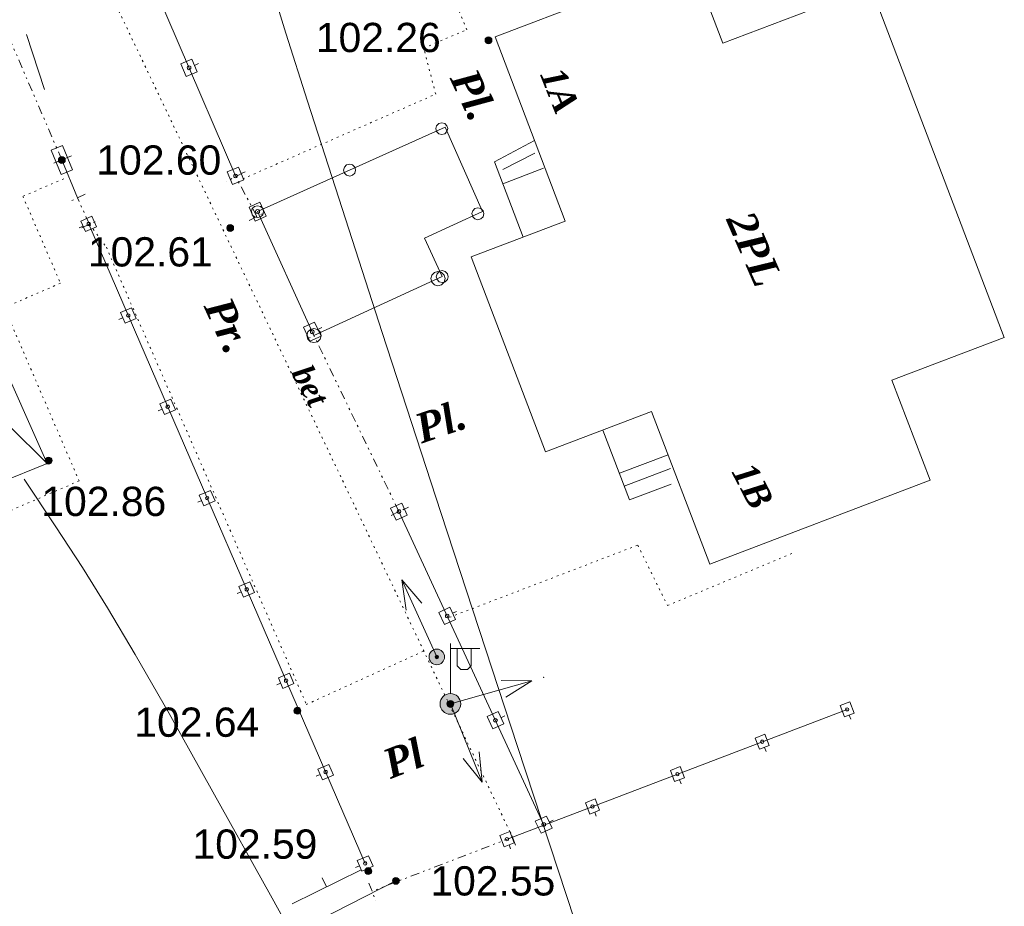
# Model space of a CAD drawing. Header units: millimetres. Extents: x 9396 to 25236, y 15106 to 31102.
# Tile 88 of 256: x 11977 to 12034, y 15708 to 15759. Entities that reach past the tile are written whole.
import ezdxf
from ezdxf.enums import TextEntityAlignment as Align

# ---------------------------------------------------------------- set-up
doc = ezdxf.new("R2010")
doc.units = ezdxf.units.MM
for name, pattern in [('DIVIDE', [1.25, 0.5, -0.25, 0, -0.25, 0, -0.25]), ('DOT', [0.25, 0, -0.25]), ('HIDDEN', [0.375, 0.25, -0.125])]:
    doc.linetypes.add(name, pattern=pattern)
for name, color, linetype, lineweight, true_color in [('1001010', 7, 'Continuous', 9, 0x000000), ('10010110', 7, 'Continuous', 20, 0xa25100), ('1060000', 7, 'Continuous', 9, 0x000000), ('1070000', 7, 'DOT', 9, 0x000000), ('2030003', 7, 'Continuous', 9, 0x000000), ('2030012', 7, 'Continuous', 9, 0x000000), ('21100200', 7, 'HIDDEN', 0, 0x800080), ('3000105', 7, 'DIVIDE', 9, 0x000000), ('3000113', 7, 'Continuous', 9, 0x000000), ('3000130', 7, 'Continuous', 9, 0x000000), ('3000140', 7, 'Continuous', 9, 0x000000), ('3000220', 7, 'Continuous', 9, 0x000000), ('5010210', 7, 'Continuous', 20, 0x008000), ('6011210', 1, 'Continuous', 9, 0xff0000)]:
    doc.layers.add(name, color=color, linetype=linetype, lineweight=lineweight, true_color=true_color)
doc.styles.add('1', font='timesbi.ttf', dxfattribs={"height": 0.0012697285})
doc.styles.add('10', font='timesbi.ttf', dxfattribs={"height": 0.001481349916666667})
doc.styles.add('2', font='timesbi.ttf', dxfattribs={"height": 0.001692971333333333})
doc.styles.add('9', font='timesbi.ttf', dxfattribs={"height": 0.001692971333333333})
doc.styles.add('F2', font='arial.ttf', dxfattribs={"height": 0.001692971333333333})

# ---------------------------------------------------------------- blocks, each defined once
blk = doc.blocks.new('SYMBOL21100200')
at = {"true_color": 0x800080}
h = blk.add_hatch(color=216, dxfattribs=at)
edge = h.paths.add_edge_path()
edge.add_arc((0, 0), 0.1, 0, 360)
at = {"color": 216, "linetype": 'Continuous', "lineweight": 0, "true_color": 0x800080}
blk.add_circle((0, 0), 0.1, dxfattribs=at)
blk = doc.blocks.new('SYMBOL2030012')
at = {"true_color": 0xffffff}
h = blk.add_hatch(color=7, dxfattribs=at)
edge = h.paths.add_edge_path()
edge.add_arc((0, 0), 0.225, 0, 360)
at = {"true_color": 0x000000}
h = blk.add_hatch(color=18, dxfattribs=at)
edge = h.paths.add_edge_path()
edge.add_arc((0, 0), 0.05, 0, 360)
at = {"color": 18, "linetype": 'Continuous', "lineweight": 0, "true_color": 0x000000}
for radius in [0.225, 0.05]:
    blk.add_circle((0, 0), radius, dxfattribs=at)
blk = doc.blocks.new('SYMBOL2030003')
at = {"true_color": 0xffffff}
h = blk.add_hatch(color=7, dxfattribs=at)
edge = h.paths.add_edge_path()
edge.add_arc((0, 0), 0.3, 0, 360)
at = {"true_color": 0x000000}
h = blk.add_hatch(color=18, dxfattribs=at)
edge = h.paths.add_edge_path()
edge.add_arc((0, 0), 0.1, 0, 360)
at = {"color": 18, "linetype": 'Continuous', "lineweight": 0, "true_color": 0x000000, "flags": 128}
for points in [[(0, 0.3), (0, 1.75)], [(0, 1.6), (0.85, 1.6)], [(0.2, 1.6), (0.2, 1.1), (0.3, 1), (0.5, 1), (0.6, 1.1), (0.6, 1.6)]]:
    blk.add_lwpolyline(points, dxfattribs=at)
at = {"color": 18, "linetype": 'Continuous', "lineweight": 0, "true_color": 0x000000}
for radius in [0.3, 0.1]:
    blk.add_circle((0, 0), radius, dxfattribs=at)

msp = doc.modelspace()

# ---------------------------------------------------------------- linework, layer by layer
at = {"layer": '1001010', "color": 253}
for points in [[(12029.92964418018, 15732.56669912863, 151.7849687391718), (12017.17064409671, 15727.71060576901, 151.7849687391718), (12013.80860487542, 15736.54409712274, 151.7849687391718), (12007.65606221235, 15734.20243074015, 151.7849687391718), (12003.35859042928, 15745.49369694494, 151.7849687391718), (12008.79298313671, 15747.56203444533, 151.7849687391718), (12004.73706466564, 15758.21863848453, 151.7849687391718), (12016.14130336, 15762.55910775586, 151.7849687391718), (12017.93165071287, 15757.85511210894, 151.7849687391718), (12026.51006340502, 15761.12006803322, 151.7849687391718)], [(12026.51006340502, 15761.12006803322, 151.7849687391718), (12034.23226190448, 15740.83060405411, 151.7849687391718), (12027.72676055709, 15738.35460110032, 151.7849687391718), (12029.92964418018, 15732.56669912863, 151.7849687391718)]]:
    msp.add_polyline3d(points, dxfattribs=at)
at = {"layer": '10010110'}
for points in [[(12011.68831944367, 15699.97230275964, 148.2867149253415), (12006.0437192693, 15717.15257029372, 147.0632359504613), (12001.60343147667, 15730.70568202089, 145.9936210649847), (11998.20455659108, 15741.12160550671, 145.0057043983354), (11995.6841951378, 15748.89030831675, 144.0273200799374), (11993.87944764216, 15754.50175801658, 142.9863022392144), (11992.62741462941, 15758.44592217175, 141.8104850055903), (11991.76519662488, 15761.21276834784, 140.427702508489)], [(11996.08046936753, 15700.69878439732, 155.0669914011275), (11991.731044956, 15708.54708652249, 156.8787178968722), (11988.39587497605, 15714.54492444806, 157.9989846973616), (11985.85690472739, 15719.0663920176, 158.2618693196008), (11983.89607950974, 15722.48558307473, 157.5014492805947), (11982.29534462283, 15725.17659146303, 155.5518020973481), (11980.83664536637, 15727.51351102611, 152.2470052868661), (11979.3019270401, 15729.87043560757, 147.4211363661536), (11977.47313494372, 15732.62145905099, 140.9082728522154)]]:
    msp.add_polyline3d(points, dxfattribs=at)
at = {"layer": '1060000', "color": 253}
for p, q in [((12005.18783583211, 15750.55514215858, 148.5780955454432), (12007.04476942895, 15751.49167245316, 148.5780955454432)), ((12005.18525867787, 15749.72255413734, 142.8861033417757), (12007.54720080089, 15750.62151262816, 148.5780955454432)), ((11978.80090894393, 15733.53475747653, 115.9742105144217), (11976.57750555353, 15735.74170521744, 115.9742105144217)), ((12011.93903575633, 15732.96792366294, 145.7320994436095), (12014.75683748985, 15734.04038296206, 145.7320994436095)), ((12012.21925261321, 15732.23167610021, 145.7320994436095), (12014.90919853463, 15733.25547329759, 145.7320994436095))]:
    msp.add_line(p, q, dxfattribs=at)
for points in [[(12006.3599923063, 15746.63603471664, 148.5780955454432), (12004.70290280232, 15750.98990593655, 148.5780955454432), (12007.01727537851, 15752.22756571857, 148.5780955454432)], [(11976.01291984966, 15732.42735041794, 115.9742105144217), (11978.80090894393, 15733.53475747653, 115.9742105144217), (11972.86513828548, 15746.83205891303, 115.9742105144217), (11973.02847099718, 15744.1500423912, 115.9742105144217)], [(12010.98671135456, 15735.47008048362, 145.7320994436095), (12012.52405648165, 15731.43082811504, 145.7320994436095), (12014.93799114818, 15732.34957504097, 145.7320994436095)]]:
    msp.add_polyline3d(points, dxfattribs=at)
at = {"layer": '1070000', "color": 253}
msp.add_line((11993.80715890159, 15719.58936140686, 148.2699018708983), (12000.61223397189, 15722.68394419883, 109.0279172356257), dxfattribs=at)
for points in [[(12005.74586690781, 15711.91871856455, 109.0279172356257), (11981.25486741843, 15763.27633193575, 109.0279172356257), (11979.97481183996, 15773.98111667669, 109.0279172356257)], [(11990.1286932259, 15750.00482296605, 144.7548047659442), (12001.30032972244, 15754.90944386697, 144.7548047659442), (12000.6078899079, 15757.57875336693, 144.7548047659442), (12003.1109344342, 15758.64243509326, 144.7548047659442), (11999.25092830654, 15767.72576046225, 144.7548047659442)], [(11979.75950758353, 15750.01968227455, 132.6774012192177), (11977.39465829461, 15748.99767084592, 132.6774012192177), (11979.56871485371, 15743.9670851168, 132.6774012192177), (11976.31598333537, 15742.56135968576, 132.6774012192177), (11980.65078590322, 15732.530987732, 132.6774012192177), (11965.96796626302, 15726.18554764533, 132.6774012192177)], [(11981.25842942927, 15747.37901143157, 108.8978038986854), (11982.22690817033, 15746.0492068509, 108.8978038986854), (11993.87527863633, 15719.45312193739, 108.8978038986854)], [(12002.10716287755, 15724.63653409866, 145.4470137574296), (12013.00701047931, 15728.81100149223, 145.2434521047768), (12014.73089650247, 15725.31376796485, 145.2434521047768), (12022.14195974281, 15728.41791398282, 145.2434521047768)]]:
    msp.add_polyline3d(points, dxfattribs=at)
at = {"layer": '3000105', "color": 253}
for p, q in [((11979.64622098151, 15751.10539991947, 153.758489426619), (11976.47210098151, 15758.47399991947, 167.8687097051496)), ((11979.18701362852, 15750.90759039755, 160.8135995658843), (11980.19726980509, 15751.34277134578, 160.8135995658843)), ((11990.16186877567, 15750.37500629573, 162.6169042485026), (11989.18970206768, 15749.86032980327, 162.6169042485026)), ((11990.94613004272, 15747.82499145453, 164.0847616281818), (11989.71997481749, 15750.14106243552, 161.1490468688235)), ((11981.00404477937, 15749.11425137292, 152.7842021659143), (11980.00633491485, 15748.65102893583, 152.7842021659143)), ((11981.25842942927, 15747.37901143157, 144.7548047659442), (11980.5505402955, 15748.9036957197, 160.8135995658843)), ((11990.50423608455, 15747.59104759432, 162.6169042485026), (11991.47640279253, 15748.10572408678, 162.6169042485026)), ((11980.8049249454, 15747.16845577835, 152.7842021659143), (11981.80263480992, 15747.63167821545, 152.7842021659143)), ((11994.7008063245, 15741.16004216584, 156.1278529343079), (11993.7102392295, 15740.68173595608, 156.1278529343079)), ((11999.17152949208, 15730.75133084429, 151.1066589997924), (11994.25054855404, 15740.94263025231, 161.1490468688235)), ((11998.72127172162, 15730.53391893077, 156.1278529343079), (11999.71183881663, 15731.01222514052, 156.1278529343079)), ((12005.92588583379, 15711.4522497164, 143.4676551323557), (12005.52984419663, 15712.47848118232, 143.4676551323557)), ((12005.74586690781, 15711.91871856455, 117.2220079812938), (11997.61691760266, 15708.78160720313, 169.7133022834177)), ((11997.43689867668, 15709.24807605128, 143.4676551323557), (11997.83294031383, 15708.22184458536, 143.4676551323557))]:
    msp.add_line(p, q, dxfattribs=at)
at = {"layer": '3000113', "color": 253}
msp.add_line((11998.99222098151, 15709.38967991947, 159.2415657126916), (11980.87725835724, 15700.16825151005, 149.9677158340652), dxfattribs=at)
at = {"layer": '3000130', "color": 253}
for p, q in [((11987.56088953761, 15756.67672905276, 161.1490468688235), (11987.34088953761, 15756.57672905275, 161.1490468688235)), ((11980.20088953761, 15751.33672905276, 156.7174292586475), (11979.97088953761, 15751.23672905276, 156.7174292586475)), ((11979.64622098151, 15751.10539991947, 145.5661488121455), (11980.5505402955, 15748.9036957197, 167.8687097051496)), ((11990.26088953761, 15750.41672905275, 161.1490468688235), (11990.03088953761, 15750.31672905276, 161.1490468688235)), ((11990.98967421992, 15748.11726124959, 143.7775100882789), (11994.25054855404, 15740.94263025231, 161.1490468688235)), ((11991.54088953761, 15748.36672905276, 152.4632784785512), (11991.31088953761, 15748.26672905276, 152.4632784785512)), ((11980.65088953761, 15747.16672905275, 167.8687097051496), (11980.88088953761, 15747.26672905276, 167.8687097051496)), ((11997.21314563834, 15710.39319721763, 166.0241171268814), (11981.21074098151, 15747.38603991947, 169.7133022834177)), ((11982.94088953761, 15741.86672905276, 167.8687097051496), (11983.17088953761, 15741.96672905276, 167.8687097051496)), ((11994.70088953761, 15741.40672905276, 152.4632784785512), (11994.47088953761, 15741.29672905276, 152.4632784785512)), ((11985.23088953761, 15736.57672905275, 167.8687097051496), (11985.46088953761, 15736.67672905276, 167.8687097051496)), ((11987.52088953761, 15731.29672905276, 167.8687097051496), (11987.75088953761, 15731.39672905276, 167.8687097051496)), ((11999.17152949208, 15730.75133084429, 151.1066589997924), (12007.56857299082, 15712.61348876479, 152.4632784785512)), ((11999.72088953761, 15731.00672905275, 151.7849687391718), (11999.49088953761, 15730.89672905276, 151.7849687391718)), ((11989.80088953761, 15726.00672905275, 167.8687097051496), (11990.03088953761, 15726.10672905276, 167.8687097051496)), ((12002.51088953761, 15724.96672905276, 151.7849687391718), (12002.28088953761, 15724.86672905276, 151.7849687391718)), ((11992.09088953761, 15720.72672905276, 167.8687097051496), (11992.32088953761, 15720.82672905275, 167.8687097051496)), ((12025.12802476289, 15719.30671480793, 169.7133022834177), (12005.49001900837, 15711.82119571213, 169.7133022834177)), ((12005.30088953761, 15718.92672905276, 151.7849687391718), (12005.08088953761, 15718.82672905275, 151.7849687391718)), ((12025.34088953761, 15718.74672905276, 169.7133022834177), (12025.25088953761, 15718.97672905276, 169.7133022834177)), ((12020.43088953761, 15716.87672905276, 169.7133022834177), (12020.34088953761, 15717.10672905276, 169.7133022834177)), ((11994.38088953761, 15715.43672905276, 167.8687097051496), (11994.60088953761, 15715.53672905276, 167.8687097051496)), ((12015.51088953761, 15714.99672905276, 169.7133022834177), (12015.42088953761, 15715.23672905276, 169.7133022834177)), ((12010.60088953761, 15713.12672905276, 169.7133022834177), (12010.51088953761, 15713.35672905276, 169.7133022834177)), ((12008.10088953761, 15712.89672905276, 151.7849687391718), (12007.87088953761, 15712.78672905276, 151.7849687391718)), ((12005.64088953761, 15711.23672905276, 169.7133022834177), (12005.55088953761, 15711.46672905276, 169.7133022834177)), ((11996.66088953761, 15710.15672905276, 167.8687097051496), (11996.89088953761, 15710.25672905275, 167.8687097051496))]:
    msp.add_line(p, q, dxfattribs=at)
msp.add_polyline3d([(11985.95764762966, 15767.73712015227, 154.4293840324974), (11983.04424081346, 15765.6723619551, 158.3374621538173), (11989.71997481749, 15750.14106243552, 167.8687097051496)], dxfattribs=at)
for points in [[(11986.54088953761, 15756.66672905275, 161.1490468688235), (11986.85088953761, 15755.93672905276, 161.1490468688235), (11987.49088953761, 15756.20672905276, 161.1490468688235), (11987.18088953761, 15756.93672905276, 161.1490468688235), (11986.54088953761, 15756.66672905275, 161.1490468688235)], [(11987.01088953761, 15756.32672905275, 161.1490468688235), (11987.07088953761, 15756.34672905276, 161.1490468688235), (11987.11088953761, 15756.38672905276, 161.1490468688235), (11987.12088953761, 15756.43672905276, 161.1490468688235), (11987.11088953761, 15756.48672905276, 161.1490468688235), (11987.07088953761, 15756.52672905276, 161.1490468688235), (11987.01088953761, 15756.54672905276, 161.1490468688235), (11986.96088953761, 15756.52672905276, 161.1490468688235), (11986.92088953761, 15756.48672905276, 161.1490468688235), (11986.91088953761, 15756.43672905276, 161.1490468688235), (11986.92088953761, 15756.38672905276, 161.1490468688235), (11986.96088953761, 15756.34672905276, 161.1490468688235), (11987.01088953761, 15756.32672905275, 161.1490468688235)], [(11979.03088953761, 15751.67672905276, 156.7174292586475), (11979.61088953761, 15750.26672905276, 156.7174292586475), (11980.26088953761, 15750.52672905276, 156.7174292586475), (11979.68088953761, 15751.94672905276, 156.7174292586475), (11979.03088953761, 15751.67672905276, 156.7174292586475)], [(11979.65088953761, 15750.93672905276, 156.7174292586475), (11979.73088953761, 15750.95672905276, 156.7174292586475), (11979.79088953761, 15751.01672905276, 156.7174292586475), (11979.82088953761, 15751.10672905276, 156.7174292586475), (11979.79088953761, 15751.18672905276, 156.7174292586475), (11979.73088953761, 15751.25672905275, 156.7174292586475), (11979.65088953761, 15751.27672905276, 156.7174292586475), (11979.56088953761, 15751.25672905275, 156.7174292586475), (11979.50088953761, 15751.18672905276, 156.7174292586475), (11979.48088953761, 15751.10672905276, 156.7174292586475), (11979.50088953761, 15751.01672905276, 156.7174292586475), (11979.56088953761, 15750.95672905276, 156.7174292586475), (11979.65088953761, 15750.93672905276, 156.7174292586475)], [(11989.23088953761, 15750.40672905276, 161.1490468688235), (11989.54088953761, 15749.67672905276, 161.1490468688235), (11990.18088953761, 15749.94672905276, 161.1490468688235), (11989.87088953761, 15750.67672905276, 161.1490468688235), (11989.23088953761, 15750.40672905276, 161.1490468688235)], [(11989.70088953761, 15750.06672905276, 161.1490468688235), (11989.76088953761, 15750.08672905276, 161.1490468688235), (11989.80088953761, 15750.12672905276, 161.1490468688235), (11989.81088953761, 15750.17672905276, 161.1490468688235), (11989.80088953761, 15750.22672905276, 161.1490468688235), (11989.76088953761, 15750.26672905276, 161.1490468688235), (11989.70088953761, 15750.28672905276, 161.1490468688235), (11989.65088953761, 15750.26672905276, 161.1490468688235), (11989.61088953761, 15750.22672905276, 161.1490468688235), (11989.60088953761, 15750.17672905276, 161.1490468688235), (11989.61088953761, 15750.12672905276, 161.1490468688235), (11989.65088953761, 15750.08672905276, 161.1490468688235), (11989.70088953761, 15750.06672905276, 161.1490468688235)], [(11990.49088953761, 15748.37672905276, 152.4632784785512), (11990.85088953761, 15747.56672905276, 152.4632784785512), (11991.49088953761, 15747.85672905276, 152.4632784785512), (11991.12088953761, 15748.66672905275, 152.4632784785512), (11990.49088953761, 15748.37672905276, 152.4632784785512)], [(11981.66088953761, 15747.23672905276, 167.8687097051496), (11981.39088953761, 15747.84672905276, 167.8687097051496), (11980.75088953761, 15747.56672905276, 167.8687097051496), (11981.02088953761, 15746.95672905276, 167.8687097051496), (11981.66088953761, 15747.23672905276, 167.8687097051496)], [(11990.99088953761, 15748.00672905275, 152.4632784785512), (11991.05088953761, 15748.01672905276, 152.4632784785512), (11991.09088953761, 15748.05672905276, 152.4632784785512), (11991.10088953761, 15748.11672905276, 152.4632784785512), (11991.09088953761, 15748.17672905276, 152.4632784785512), (11991.05088953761, 15748.21672905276, 152.4632784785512), (11990.99088953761, 15748.23672905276, 152.4632784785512), (11990.93088953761, 15748.21672905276, 152.4632784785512), (11990.89088953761, 15748.17672905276, 152.4632784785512), (11990.87088953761, 15748.11672905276, 152.4632784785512), (11990.89088953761, 15748.05672905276, 152.4632784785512), (11990.93088953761, 15748.01672905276, 152.4632784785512), (11990.99088953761, 15748.00672905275, 152.4632784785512)], [(11981.20088953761, 15747.30672905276, 167.8687097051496), (11981.25088953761, 15747.31672905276, 167.8687097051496), (11981.29088953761, 15747.35672905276, 167.8687097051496), (11981.30088953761, 15747.39672905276, 167.8687097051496), (11981.29088953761, 15747.44672905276, 167.8687097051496), (11981.25088953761, 15747.48672905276, 167.8687097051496), (11981.20088953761, 15747.49672905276, 167.8687097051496), (11981.15088953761, 15747.48672905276, 167.8687097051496), (11981.12088953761, 15747.44672905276, 167.8687097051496), (11981.11088953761, 15747.39672905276, 167.8687097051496), (11981.12088953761, 15747.35672905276, 167.8687097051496), (11981.15088953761, 15747.31672905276, 167.8687097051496), (11981.20088953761, 15747.30672905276, 167.8687097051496)], [(11983.95088953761, 15741.93672905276, 167.8687097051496), (11983.68088953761, 15742.54672905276, 167.8687097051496), (11983.04088953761, 15742.27672905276, 167.8687097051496), (11983.31088953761, 15741.65672905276, 167.8687097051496), (11983.95088953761, 15741.93672905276, 167.8687097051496)], [(11983.49088953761, 15742.00672905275, 167.8687097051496), (11983.54088953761, 15742.01672905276, 167.8687097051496), (11983.58088953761, 15742.05672905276, 167.8687097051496), (11983.59088953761, 15742.10672905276, 167.8687097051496), (11983.58088953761, 15742.15672905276, 167.8687097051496), (11983.54088953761, 15742.18672905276, 167.8687097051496), (11983.49088953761, 15742.20672905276, 167.8687097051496), (11983.45088953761, 15742.18672905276, 167.8687097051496), (11983.41088953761, 15742.15672905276, 167.8687097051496), (11983.40088953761, 15742.10672905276, 167.8687097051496), (11983.41088953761, 15742.05672905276, 167.8687097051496), (11983.45088953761, 15742.01672905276, 167.8687097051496), (11983.49088953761, 15742.00672905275, 167.8687097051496)], [(11993.65088953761, 15741.41672905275, 152.4632784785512), (11994.02088953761, 15740.60672905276, 152.4632784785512), (11994.66088953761, 15740.89672905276, 152.4632784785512), (11994.29088953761, 15741.70672905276, 152.4632784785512), (11993.65088953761, 15741.41672905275, 152.4632784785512)], [(11994.15088953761, 15741.04672905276, 152.4632784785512), (11994.21088953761, 15741.05672905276, 152.4632784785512), (11994.25088953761, 15741.09672905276, 152.4632784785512), (11994.27088953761, 15741.15672905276, 152.4632784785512), (11994.25088953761, 15741.21672905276, 152.4632784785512), (11994.21088953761, 15741.25672905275, 152.4632784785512), (11994.15088953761, 15741.26672905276, 152.4632784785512), (11994.10088953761, 15741.25672905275, 152.4632784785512), (11994.05088953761, 15741.21672905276, 152.4632784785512), (11994.04088953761, 15741.15672905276, 152.4632784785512), (11994.05088953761, 15741.09672905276, 152.4632784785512), (11994.10088953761, 15741.05672905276, 152.4632784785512), (11994.15088953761, 15741.04672905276, 152.4632784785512)], [(11986.24088953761, 15736.64672905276, 167.8687097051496), (11985.97088953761, 15737.26672905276, 167.8687097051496), (11985.33088953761, 15736.98672905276, 167.8687097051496), (11985.59088953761, 15736.36672905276, 167.8687097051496), (11986.24088953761, 15736.64672905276, 167.8687097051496)], [(11985.78088953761, 15736.71672905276, 167.8687097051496), (11985.83088953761, 15736.73672905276, 167.8687097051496), (11985.87088953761, 15736.76672905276, 167.8687097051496), (11985.88088953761, 15736.81672905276, 167.8687097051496), (11985.87088953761, 15736.86672905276, 167.8687097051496), (11985.83088953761, 15736.90672905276, 167.8687097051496), (11985.78088953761, 15736.91672905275, 167.8687097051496), (11985.73088953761, 15736.90672905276, 167.8687097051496), (11985.70088953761, 15736.86672905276, 167.8687097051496), (11985.68088953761, 15736.81672905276, 167.8687097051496), (11985.70088953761, 15736.76672905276, 167.8687097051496), (11985.73088953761, 15736.73672905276, 167.8687097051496), (11985.78088953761, 15736.71672905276, 167.8687097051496)], [(11988.52088953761, 15731.36672905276, 167.8687097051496), (11988.26088953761, 15731.97672905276, 167.8687097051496), (11987.61088953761, 15731.70672905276, 167.8687097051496), (11987.88088953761, 15731.08672905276, 167.8687097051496), (11988.52088953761, 15731.36672905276, 167.8687097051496)], [(11988.07088953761, 15731.43672905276, 167.8687097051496), (11988.12088953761, 15731.44672905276, 167.8687097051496), (11988.15088953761, 15731.48672905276, 167.8687097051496), (11988.17088953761, 15731.53672905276, 167.8687097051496), (11988.15088953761, 15731.58672905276, 167.8687097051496), (11988.12088953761, 15731.61672905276, 167.8687097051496), (11988.07088953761, 15731.62672905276, 167.8687097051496), (11988.02088953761, 15731.61672905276, 167.8687097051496), (11987.98088953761, 15731.58672905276, 167.8687097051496), (11987.97088953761, 15731.53672905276, 167.8687097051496), (11987.98088953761, 15731.48672905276, 167.8687097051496), (11988.02088953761, 15731.44672905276, 167.8687097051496), (11988.07088953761, 15731.43672905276, 167.8687097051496)], [(11998.69088953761, 15730.95672905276, 151.7849687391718), (11999.02088953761, 15730.25672905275, 151.7849687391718), (11999.65088953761, 15730.54672905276, 151.7849687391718), (11999.33088953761, 15731.24672905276, 151.7849687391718), (11998.69088953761, 15730.95672905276, 151.7849687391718)], [(11999.17088953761, 15730.64672905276, 151.7849687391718), (11999.22088953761, 15730.65672905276, 151.7849687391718), (11999.26088953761, 15730.69672905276, 151.7849687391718), (11999.28088953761, 15730.74672905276, 151.7849687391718), (11999.26088953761, 15730.80672905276, 151.7849687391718), (11999.22088953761, 15730.84672905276, 151.7849687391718), (11999.17088953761, 15730.85672905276, 151.7849687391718), (11999.12088953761, 15730.84672905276, 151.7849687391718), (11999.08088953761, 15730.80672905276, 151.7849687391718), (11999.07088953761, 15730.74672905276, 151.7849687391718), (11999.08088953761, 15730.69672905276, 151.7849687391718), (11999.12088953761, 15730.65672905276, 151.7849687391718), (11999.17088953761, 15730.64672905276, 151.7849687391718)], [(11990.81088953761, 15726.07672905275, 167.8687097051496), (11990.54088953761, 15726.69672905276, 167.8687097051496), (11989.90088953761, 15726.41672905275, 167.8687097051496), (11990.17088953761, 15725.79672905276, 167.8687097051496), (11990.81088953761, 15726.07672905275, 167.8687097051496)], [(11990.35088953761, 15726.14672905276, 167.8687097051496), (11990.40088953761, 15726.16672905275, 167.8687097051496), (11990.44088953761, 15726.19672905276, 167.8687097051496), (11990.45088953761, 15726.24672905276, 167.8687097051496), (11990.44088953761, 15726.29672905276, 167.8687097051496), (11990.40088953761, 15726.33672905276, 167.8687097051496), (11990.35088953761, 15726.34672905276, 167.8687097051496), (11990.30088953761, 15726.33672905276, 167.8687097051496), (11990.27088953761, 15726.29672905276, 167.8687097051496), (11990.26088953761, 15726.24672905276, 167.8687097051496), (11990.27088953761, 15726.19672905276, 167.8687097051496), (11990.30088953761, 15726.16672905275, 167.8687097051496), (11990.35088953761, 15726.14672905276, 167.8687097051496)], [(12001.48088953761, 15724.91672905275, 151.7849687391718), (12001.81088953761, 15724.21672905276, 151.7849687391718), (12002.45088953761, 15724.50672905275, 151.7849687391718), (12002.12088953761, 15725.21672905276, 151.7849687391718), (12001.48088953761, 15724.91672905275, 151.7849687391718)], [(12001.97088953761, 15724.60672905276, 151.7849687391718), (12002.02088953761, 15724.62672905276, 151.7849687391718), (12002.06088953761, 15724.66672905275, 151.7849687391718), (12002.07088953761, 15724.71672905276, 151.7849687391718), (12002.06088953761, 15724.76672905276, 151.7849687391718), (12002.02088953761, 15724.80672905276, 151.7849687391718), (12001.97088953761, 15724.81672905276, 151.7849687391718), (12001.91088953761, 15724.80672905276, 151.7849687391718), (12001.87088953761, 15724.76672905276, 151.7849687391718), (12001.86088953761, 15724.71672905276, 151.7849687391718), (12001.87088953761, 15724.66672905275, 151.7849687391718), (12001.91088953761, 15724.62672905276, 151.7849687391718), (12001.97088953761, 15724.60672905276, 151.7849687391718)], [(11993.09088953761, 15720.79672905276, 167.8687097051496), (11992.83088953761, 15721.40672905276, 167.8687097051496), (11992.19088953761, 15721.13672905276, 167.8687097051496), (11992.45088953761, 15720.51672905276, 167.8687097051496), (11993.09088953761, 15720.79672905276, 167.8687097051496)], [(11992.64088953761, 15720.86672905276, 167.8687097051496), (11992.69088953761, 15720.87672905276, 167.8687097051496), (11992.72088953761, 15720.91672905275, 167.8687097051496), (11992.74088953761, 15720.96672905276, 167.8687097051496), (11992.72088953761, 15721.01672905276, 167.8687097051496), (11992.69088953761, 15721.04672905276, 167.8687097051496), (11992.64088953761, 15721.05672905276, 167.8687097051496), (11992.59088953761, 15721.04672905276, 167.8687097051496), (11992.55088953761, 15721.01672905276, 167.8687097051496), (11992.54088953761, 15720.96672905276, 167.8687097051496), (11992.55088953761, 15720.91672905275, 167.8687097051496), (11992.59088953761, 15720.87672905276, 167.8687097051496), (11992.64088953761, 15720.86672905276, 167.8687097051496)], [(12025.29088953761, 15719.74672905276, 169.7133022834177), (12024.72088953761, 15719.52672905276, 169.7133022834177), (12024.97088953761, 15718.86672905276, 169.7133022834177), (12025.54088953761, 15719.08672905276, 169.7133022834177), (12025.29088953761, 15719.74672905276, 169.7133022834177)], [(12025.13088953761, 15719.21672905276, 169.7133022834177), (12025.17088953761, 15719.22672905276, 169.7133022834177), (12025.21088953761, 15719.25672905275, 169.7133022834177), (12025.22088953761, 15719.30672905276, 169.7133022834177), (12025.21088953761, 15719.35672905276, 169.7133022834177), (12025.17088953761, 15719.38672905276, 169.7133022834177), (12025.13088953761, 15719.39672905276, 169.7133022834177), (12025.08088953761, 15719.38672905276, 169.7133022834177), (12025.05088953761, 15719.35672905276, 169.7133022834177), (12025.03088953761, 15719.30672905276, 169.7133022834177), (12025.05088953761, 15719.25672905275, 169.7133022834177), (12025.08088953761, 15719.22672905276, 169.7133022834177), (12025.13088953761, 15719.21672905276, 169.7133022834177)], [(12004.28088953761, 15718.88672905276, 151.7849687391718), (12004.61088953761, 15718.17672905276, 151.7849687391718), (12005.24088953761, 15718.47672905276, 151.7849687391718), (12004.91088953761, 15719.17672905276, 151.7849687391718), (12004.28088953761, 15718.88672905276, 151.7849687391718)], [(12004.76088953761, 15718.57672905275, 151.7849687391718), (12004.81088953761, 15718.58672905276, 151.7849687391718), (12004.85088953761, 15718.62672905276, 151.7849687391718), (12004.87088953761, 15718.67672905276, 151.7849687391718), (12004.85088953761, 15718.72672905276, 151.7849687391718), (12004.81088953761, 15718.76672905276, 151.7849687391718), (12004.76088953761, 15718.78672905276, 151.7849687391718), (12004.71088953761, 15718.76672905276, 151.7849687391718), (12004.67088953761, 15718.72672905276, 151.7849687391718), (12004.65088953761, 15718.67672905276, 151.7849687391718), (12004.67088953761, 15718.62672905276, 151.7849687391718), (12004.71088953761, 15718.58672905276, 151.7849687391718), (12004.76088953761, 15718.57672905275, 151.7849687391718)], [(12020.37088953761, 15717.86672905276, 169.7133022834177), (12019.80088953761, 15717.64672905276, 169.7133022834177), (12020.05088953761, 15716.99672905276, 169.7133022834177), (12020.62088953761, 15717.21672905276, 169.7133022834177), (12020.37088953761, 15717.86672905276, 169.7133022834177)], [(12020.21088953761, 15717.33672905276, 169.7133022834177), (12020.26088953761, 15717.35672905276, 169.7133022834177), (12020.29088953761, 15717.38672905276, 169.7133022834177), (12020.31088953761, 15717.43672905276, 169.7133022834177), (12020.29088953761, 15717.47672905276, 169.7133022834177), (12020.26088953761, 15717.51672905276, 169.7133022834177), (12020.21088953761, 15717.52672905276, 169.7133022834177), (12020.17088953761, 15717.51672905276, 169.7133022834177), (12020.13088953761, 15717.47672905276, 169.7133022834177), (12020.12088953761, 15717.43672905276, 169.7133022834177), (12020.13088953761, 15717.38672905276, 169.7133022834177), (12020.17088953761, 15717.35672905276, 169.7133022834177), (12020.21088953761, 15717.33672905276, 169.7133022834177)], [(11995.38088953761, 15715.50672905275, 167.8687097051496), (11995.11088953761, 15716.12672905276, 167.8687097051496), (11994.47088953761, 15715.84672905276, 167.8687097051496), (11994.74088953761, 15715.22672905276, 167.8687097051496), (11995.38088953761, 15715.50672905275, 167.8687097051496)], [(12015.46088953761, 15715.99672905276, 169.7133022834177), (12014.89088953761, 15715.77672905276, 169.7133022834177), (12015.13088953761, 15715.12672905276, 169.7133022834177), (12015.71088953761, 15715.34672905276, 169.7133022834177), (12015.46088953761, 15715.99672905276, 169.7133022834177)], [(11994.93088953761, 15715.57672905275, 167.8687097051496), (11994.98088953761, 15715.59672905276, 167.8687097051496), (11995.01088953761, 15715.62672905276, 167.8687097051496), (11995.02088953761, 15715.67672905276, 167.8687097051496), (11995.01088953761, 15715.72672905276, 167.8687097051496), (11994.98088953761, 15715.76672905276, 167.8687097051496), (11994.93088953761, 15715.77672905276, 167.8687097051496), (11994.88088953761, 15715.76672905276, 167.8687097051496), (11994.84088953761, 15715.72672905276, 167.8687097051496), (11994.83088953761, 15715.67672905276, 167.8687097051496), (11994.84088953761, 15715.62672905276, 167.8687097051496), (11994.88088953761, 15715.59672905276, 167.8687097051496), (11994.93088953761, 15715.57672905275, 167.8687097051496)], [(12015.30088953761, 15715.46672905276, 169.7133022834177), (12015.34088953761, 15715.47672905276, 169.7133022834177), (12015.38088953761, 15715.51672905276, 169.7133022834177), (12015.39088953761, 15715.55672905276, 169.7133022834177), (12015.38088953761, 15715.60672905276, 169.7133022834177), (12015.34088953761, 15715.63672905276, 169.7133022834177), (12015.30088953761, 15715.65672905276, 169.7133022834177), (12015.25088953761, 15715.63672905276, 169.7133022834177), (12015.22088953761, 15715.60672905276, 169.7133022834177), (12015.20088953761, 15715.55672905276, 169.7133022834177), (12015.22088953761, 15715.51672905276, 169.7133022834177), (12015.25088953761, 15715.47672905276, 169.7133022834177), (12015.30088953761, 15715.46672905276, 169.7133022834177)], [(12010.54088953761, 15714.12672905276, 169.7133022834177), (12009.97088953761, 15713.90672905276, 169.7133022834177), (12010.22088953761, 15713.24672905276, 169.7133022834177), (12010.79088953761, 15713.46672905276, 169.7133022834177), (12010.54088953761, 15714.12672905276, 169.7133022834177)], [(12010.38088953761, 15713.59672905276, 169.7133022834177), (12010.43088953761, 15713.60672905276, 169.7133022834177), (12010.46088953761, 15713.63672905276, 169.7133022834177), (12010.48088953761, 15713.68672905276, 169.7133022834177), (12010.46088953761, 15713.73672905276, 169.7133022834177), (12010.43088953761, 15713.76672905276, 169.7133022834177), (12010.38088953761, 15713.77672905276, 169.7133022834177), (12010.33088953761, 15713.76672905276, 169.7133022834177), (12010.30088953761, 15713.73672905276, 169.7133022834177), (12010.29088953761, 15713.68672905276, 169.7133022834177), (12010.30088953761, 15713.63672905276, 169.7133022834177), (12010.33088953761, 15713.60672905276, 169.7133022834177), (12010.38088953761, 15713.59672905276, 169.7133022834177)], [(12007.07088953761, 15712.84672905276, 151.7849687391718), (12007.40088953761, 15712.14672905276, 151.7849687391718), (12008.04088953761, 15712.43672905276, 151.7849687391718), (12007.71088953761, 15713.13672905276, 151.7849687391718), (12007.07088953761, 15712.84672905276, 151.7849687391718)], [(12007.55088953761, 15712.53672905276, 151.7849687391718), (12007.61088953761, 15712.54672905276, 151.7849687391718), (12007.65088953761, 15712.58672905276, 151.7849687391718), (12007.66088953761, 15712.63672905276, 151.7849687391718), (12007.65088953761, 15712.69672905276, 151.7849687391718), (12007.61088953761, 15712.73672905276, 151.7849687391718), (12007.55088953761, 15712.74672905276, 151.7849687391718), (12007.50088953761, 15712.73672905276, 151.7849687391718), (12007.46088953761, 15712.69672905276, 151.7849687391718), (12007.45088953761, 15712.63672905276, 151.7849687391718), (12007.46088953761, 15712.58672905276, 151.7849687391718), (12007.50088953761, 15712.54672905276, 151.7849687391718), (12007.55088953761, 15712.53672905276, 151.7849687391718)], [(12005.59088953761, 15712.23672905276, 169.7133022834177), (12005.01088953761, 15712.01672905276, 169.7133022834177), (12005.26088953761, 15711.35672905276, 169.7133022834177), (12005.84088953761, 15711.57672905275, 169.7133022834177), (12005.59088953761, 15712.23672905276, 169.7133022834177)], [(12005.42088953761, 15711.70672905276, 169.7133022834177), (12005.47088953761, 15711.71672905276, 169.7133022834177), (12005.51088953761, 15711.74672905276, 169.7133022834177), (12005.52088953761, 15711.79672905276, 169.7133022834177), (12005.51088953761, 15711.84672905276, 169.7133022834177), (12005.47088953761, 15711.87672905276, 169.7133022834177), (12005.42088953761, 15711.88672905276, 169.7133022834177), (12005.38088953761, 15711.87672905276, 169.7133022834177), (12005.34088953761, 15711.84672905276, 169.7133022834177), (12005.33088953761, 15711.79672905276, 169.7133022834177), (12005.34088953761, 15711.74672905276, 169.7133022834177), (12005.38088953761, 15711.71672905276, 169.7133022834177), (12005.42088953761, 15711.70672905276, 169.7133022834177)], [(11997.67088953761, 15710.22672905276, 167.8687097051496), (11997.40088953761, 15710.83672905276, 167.8687097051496), (11996.76088953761, 15710.56672905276, 167.8687097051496), (11997.02088953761, 15709.94672905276, 167.8687097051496), (11997.67088953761, 15710.22672905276, 167.8687097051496)], [(11997.21088953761, 15710.29672905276, 167.8687097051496), (11997.26088953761, 15710.30672905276, 167.8687097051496), (11997.30088953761, 15710.34672905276, 167.8687097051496), (11997.31088953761, 15710.39672905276, 167.8687097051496), (11997.30088953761, 15710.44672905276, 167.8687097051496), (11997.26088953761, 15710.47672905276, 167.8687097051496), (11997.21088953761, 15710.48672905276, 167.8687097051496), (11997.16088953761, 15710.47672905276, 167.8687097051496), (11997.13088953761, 15710.44672905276, 167.8687097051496), (11997.11088953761, 15710.39672905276, 167.8687097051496), (11997.13088953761, 15710.34672905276, 167.8687097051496), (11997.16088953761, 15710.30672905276, 167.8687097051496), (11997.21088953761, 15710.29672905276, 167.8687097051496)]]:
    msp.add_polyline3d(points, close=True, dxfattribs=at)
at = {"layer": '3000140', "color": 253}
msp.add_line((11994.25054855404, 15740.94263025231, 149.6260028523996), (12001.68124145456, 15744.34887899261, 145.7320994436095), dxfattribs=at)
msp.add_polyline3d([(12001.68124145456, 15744.34887899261, 145.7320994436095), (12000.65892347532, 15746.57905404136, 145.7320994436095), (12004.0106718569, 15748.11550412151, 145.7320994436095), (12001.84528760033, 15753.00209129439, 145.7320994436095), (11990.98967421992, 15748.11726124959, 143.7775100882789)], dxfattribs=at)
for points in [[(12001.65088953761, 15752.56672905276, 144.7548047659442), (12001.82088953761, 15752.61672905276, 144.7548047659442), (12001.95088953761, 15752.74672905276, 144.7548047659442), (12002.00088953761, 15752.91672905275, 144.7548047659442), (12001.95088953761, 15753.08672905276, 144.7548047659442), (12001.82088953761, 15753.21672905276, 144.7548047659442), (12001.65088953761, 15753.25672905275, 144.7548047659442), (12001.48088953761, 15753.21672905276, 144.7548047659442), (12001.35088953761, 15753.08672905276, 144.7548047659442), (12001.31088953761, 15752.91672905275, 144.7548047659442), (12001.35088953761, 15752.74672905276, 144.7548047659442), (12001.48088953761, 15752.61672905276, 144.7548047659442), (12001.65088953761, 15752.56672905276, 144.7548047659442)], [(11996.32088953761, 15750.16672905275, 144.7548047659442), (11996.49088953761, 15750.21672905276, 144.7548047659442), (11996.62088953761, 15750.34672905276, 144.7548047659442), (11996.66088953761, 15750.51672905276, 144.7548047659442), (11996.62088953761, 15750.68672905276, 144.7548047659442), (11996.49088953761, 15750.81672905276, 144.7548047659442), (11996.32088953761, 15750.85672905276, 144.7548047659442), (11996.14088953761, 15750.81672905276, 144.7548047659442), (11996.02088953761, 15750.68672905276, 144.7548047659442), (11995.97088953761, 15750.51672905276, 144.7548047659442), (11996.02088953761, 15750.34672905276, 144.7548047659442), (11996.14088953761, 15750.21672905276, 144.7548047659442), (11996.32088953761, 15750.16672905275, 144.7548047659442)], [(11990.98088953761, 15747.76672905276, 144.7548047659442), (11991.16088953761, 15747.81672905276, 144.7548047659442), (11991.28088953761, 15747.93672905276, 144.7548047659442), (11991.33088953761, 15748.11672905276, 144.7548047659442), (11991.28088953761, 15748.28672905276, 144.7548047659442), (11991.16088953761, 15748.41672905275, 144.7548047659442), (11990.98088953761, 15748.45672905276, 144.7548047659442), (11990.81088953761, 15748.41672905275, 144.7548047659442), (11990.68088953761, 15748.28672905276, 144.7548047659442), (11990.64088953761, 15748.11672905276, 144.7548047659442), (11990.68088953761, 15747.93672905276, 144.7548047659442), (11990.81088953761, 15747.81672905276, 144.7548047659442), (11990.98088953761, 15747.76672905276, 144.7548047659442)], [(12003.74088953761, 15747.64672905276, 144.7548047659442), (12003.92088953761, 15747.69672905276, 144.7548047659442), (12004.04088953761, 15747.81672905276, 144.7548047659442), (12004.09088953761, 15747.99672905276, 144.7548047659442), (12004.04088953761, 15748.16672905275, 144.7548047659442), (12003.92088953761, 15748.29672905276, 144.7548047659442), (12003.74088953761, 15748.33672905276, 144.7548047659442), (12003.57088953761, 15748.29672905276, 144.7548047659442), (12003.45088953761, 15748.16672905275, 144.7548047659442), (12003.40088953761, 15747.99672905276, 144.7548047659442), (12003.45088953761, 15747.81672905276, 144.7548047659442), (12003.57088953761, 15747.69672905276, 144.7548047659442), (12003.74088953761, 15747.64672905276, 144.7548047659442)], [(12001.43088953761, 15743.82672905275, 147.6790511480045), (12001.64088953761, 15743.87672905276, 147.6790511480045), (12001.79088953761, 15744.02672905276, 147.6790511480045), (12001.84088953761, 15744.23672905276, 147.6790511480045), (12001.79088953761, 15744.43672905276, 147.6790511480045), (12001.64088953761, 15744.58672905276, 147.6790511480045), (12001.43088953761, 15744.64672905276, 147.6790511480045), (12001.23088953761, 15744.58672905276, 147.6790511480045), (12001.08088953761, 15744.43672905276, 147.6790511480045), (12001.02088953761, 15744.23672905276, 147.6790511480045), (12001.08088953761, 15744.02672905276, 147.6790511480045), (12001.23088953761, 15743.87672905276, 147.6790511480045), (12001.43088953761, 15743.82672905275, 147.6790511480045)], [(12001.68088953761, 15744.00672905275, 144.7548047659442), (12001.85088953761, 15744.04672905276, 144.7548047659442), (12001.98088953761, 15744.17672905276, 144.7548047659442), (12002.03088953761, 15744.34672905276, 144.7548047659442), (12001.98088953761, 15744.51672905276, 144.7548047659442), (12001.85088953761, 15744.64672905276, 144.7548047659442), (12001.68088953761, 15744.69672905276, 144.7548047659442), (12001.51088953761, 15744.64672905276, 144.7548047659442), (12001.38088953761, 15744.51672905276, 144.7548047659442), (12001.33088953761, 15744.34672905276, 144.7548047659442), (12001.38088953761, 15744.17672905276, 144.7548047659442), (12001.51088953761, 15744.04672905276, 144.7548047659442), (12001.68088953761, 15744.00672905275, 144.7548047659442)], [(11994.25088953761, 15740.53672905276, 147.6790511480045), (11994.45088953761, 15740.58672905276, 147.6790511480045), (11994.60088953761, 15740.73672905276, 147.6790511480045), (11994.66088953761, 15740.94672905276, 147.6790511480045), (11994.60088953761, 15741.14672905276, 147.6790511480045), (11994.45088953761, 15741.29672905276, 147.6790511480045), (11994.25088953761, 15741.35672905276, 147.6790511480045), (11994.05088953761, 15741.29672905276, 147.6790511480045), (11993.90088953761, 15741.14672905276, 147.6790511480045), (11993.84088953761, 15740.94672905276, 147.6790511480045), (11993.90088953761, 15740.73672905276, 147.6790511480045), (11994.05088953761, 15740.58672905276, 147.6790511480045), (11994.25088953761, 15740.53672905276, 147.6790511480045)]]:
    msp.add_polyline3d(points, close=True, dxfattribs=at)
at = {"layer": '3000220', "color": 253}
for p, q in [((11992.99088953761, 15708.04672905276, 149.9677158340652), (11996.98088953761, 15710.01672905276, 149.9677158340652)), ((11994.98088953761, 15709.03672905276, 149.9677158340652), (11994.72088953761, 15709.56672905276, 149.9677158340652))]:
    msp.add_line(p, q, dxfattribs=at)
at = {"layer": '5010210'}
msp.add_line((11978.64088953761, 15755.17672905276, 145.9963559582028), (11977.61088953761, 15758.36672905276, 145.9963559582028), dxfattribs=at)
at = {"layer": '6011210'}
for p, q in [((12001.36414986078, 15722.3416256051, 151.7849687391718), (11999.33385241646, 15726.8012099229, 151.7849687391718)), ((12002.15080094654, 15719.6234156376, 151.7849687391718), (12006.86490174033, 15720.96029772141, 151.7849687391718)), ((12002.15080094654, 15719.6234156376, 151.7849687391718), (12004.00172153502, 15715.08644605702, 151.7849687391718))]:
    msp.add_line(p, q, dxfattribs=at)
for points in [[(11999.58318170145, 15725.04683399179, 151.7849687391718), (11999.33385241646, 15726.8012099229, 151.7849687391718), (11999.33385241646, 15726.8012099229, 151.7849687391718), (12000.49330094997, 15725.461180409, 151.7849687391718)], [(12005.09298084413, 15720.97751218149, 151.7849687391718), (12006.86490174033, 15720.96029772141, 151.7849687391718), (12006.86490174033, 15720.96029772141, 151.7849687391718), (12005.36581392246, 15720.01545079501, 151.7849687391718)], [(12003.82252149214, 15716.84936617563, 151.7849687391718), (12004.00172153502, 15715.08644605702, 151.7849687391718), (12004.00172153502, 15715.08644605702, 151.7849687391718), (12002.89660933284, 15716.47162728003, 151.7849687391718)]]:
    msp.add_polyline3d(points, dxfattribs=at)
msp.add_point((12007.56314438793, 15721.15831387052, 151.7849687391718), dxfattribs=at)

# ---------------------------------------------------------------- block references
at = {"layer": '2030003', "color": 253, "xscale": 2, "yscale": 2, "zscale": 2}
msp.add_blockref('SYMBOL2030003', (12002.15080094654, 15719.6234156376, 151.7849687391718), dxfattribs=at)
at = {"layer": '2030012', "color": 253, "xscale": 2, "yscale": 2, "zscale": 2}
msp.add_blockref('SYMBOL2030012', (12001.36414986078, 15722.3416256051, 151.7849687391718), dxfattribs=at)
at = {"layer": '21100200', "xscale": 2, "yscale": 2, "zscale": 2}
for p in [(12004.35976556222, 15758.03156625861, 204.52), (11979.64882098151, 15751.09829991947, 205.19688), (11989.39914098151, 15747.16465991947, 205.21006), (11978.88420557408, 15733.70477919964, 205.72), (11993.28960098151, 15719.22735991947, 205.27692), (11997.39640098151, 15709.95215991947, 205.17616), (11998.99482098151, 15709.38255991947, 205.10334)]:
    msp.add_blockref('SYMBOL21100200', p, dxfattribs=at)

# ---------------------------------------------------------------- texts
at = {"layer": '1001010', "color": 1, "true_color": 0xff0000, "style": '10'}
for s, rotation, p in [('1A', 291.6000000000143, (12008.01116265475, 15756.34338358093, 151.7849687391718)), ('1B', 297.4000000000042, (12019.06411730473, 15733.41485676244, 151.7849687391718))]:
    msp.add_text(s, height=1.481349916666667, rotation=rotation, dxfattribs=at).set_placement(p, align=Align.MIDDLE_LEFT)
at = {"layer": '1001010', "color": 253, "style": '9'}
msp.add_text('2PL', height=1.692971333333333, rotation=293.4999999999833, dxfattribs=at).set_placement((12018.88411730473, 15747.97485676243, 151.7849687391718), align=Align.MIDDLE_LEFT)
at = {"layer": '1070000', "color": 253}
for s, height, rotation, style, p in [('Pr.', 1.692971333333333, 294.4000000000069, '2', (11988.62033937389, 15742.98991762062, 109.0279172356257)), ('bet', 1.2697285, 298.3000000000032, '1', (11993.48033937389, 15739.06991762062, 109.0279172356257)), ('Pl.', 1.692971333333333, 19.20000000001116, '2', (12000.20456131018, 15735.48376779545, 145.3452329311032)), ('Pl', 1.692971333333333, 21.30000000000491, '2', (11998.36969643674, 15716.05665280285, 128.648909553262))]:
    msp.add_text(s, height=height, rotation=rotation, dxfattribs=dict(at, style=style)).set_placement(p, align=Align.MIDDLE_LEFT)
at = {"layer": '21100200', "color": 253, "style": 'F2'}
for s, p in [('102.26', (11994.35976556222, 15758.19156625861, 204.52)), ('102.60', (11981.64882098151, 15751.09829991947, 205.19688)), ('102.61', (11981.15914098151, 15745.78465991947, 142.87006)), ('102.86', (11978.46420557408, 15731.34477919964, 139.26)), ('102.64', (11983.84960098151, 15718.56735991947, 182.25692)), ('102.59', (11987.21640098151, 15711.51215991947, 168.79616)), ('102.55', (12000.99482098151, 15709.38255991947, 205.10334))]:
    msp.add_text(s, height=1.692971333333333, dxfattribs=at).set_placement(p, align=Align.MIDDLE_LEFT)
at = {"layer": '3000140', "color": 253, "style": '2'}
msp.add_text('Pl.', height=1.692971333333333, rotation=295.0999999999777, dxfattribs=at).set_placement((12002.86588953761, 15756.19172905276, 144.7548047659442), align=Align.MIDDLE_LEFT)

doc.saveas('drawing.dxf')
